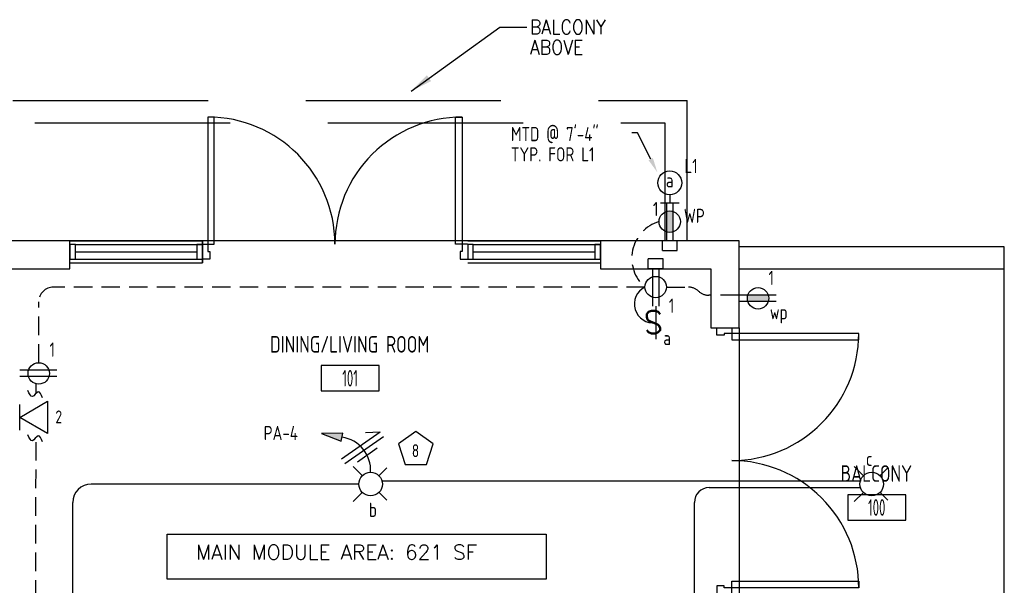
# Model space of a CAD drawing. Header units: inches. Extents: x 31163 to 32654, y 1540 to 4104.
# Tile 9 of 27: x 31342 to 31609, y 2613 to 2766. Entities that reach past the tile are written whole.
import ezdxf
from ezdxf import colors
from ezdxf.entities.mleader import LeaderData, LeaderLine
from ezdxf.enums import TextEntityAlignment as Align
from ezdxf.math import Vec2, Vec3

# ---------------------------------------------------------------- set-up
doc = ezdxf.new("R2010")
doc.units = ezdxf.units.IN
doc.header["$LTSCALE"] = 2
doc.header["$MEASUREMENT"] = 0
for name, pattern in [('DASHED', [0.75, 0.5, -0.25]), ('HIDDEN', [0.375, 0.25, -0.125]), ('HIDDEN2', [0.1875, 0.125, -0.0625])]:
    doc.linetypes.add(name, pattern=pattern)
doc.layers.get('0').update_dxf_attribs({"color": 8, "linetype": 'CONTINUOUS'})
for name, color, linetype in [('a-door', 8, 'CONTINUOUS'), ('eeLight-LINE', 5, 'CONTINUOUS'), ('eeLightDist', 200, 'CONTINUOUS'), ('eeLightSwitches', 200, 'CONTINUOUS'), ('eeRecepDist', 120, 'CONTINUOUS'), ('eeRecepLINE', 120, 'HIDDEN'), ('eeTelDist', 5, 'CONTINUOUS'), ('G-SYMB', 1, 'CONTINUOUS'), ('LABELS', 2, 'CONTINUOUS'), ('RECEP-DIST', 120, 'HIDDEN2'), ('roof', 8, 'DASHED'), ('TEXT', 2, 'CONTINUOUS'), ('Walls', 1, 'CONTINUOUS')]:
    doc.layers.add(name, color=color, linetype=linetype)
doc.styles.add('100-48', font='archstyl.shx', dxfattribs={"width": 0.9, "height": 4.8})
doc.styles.add('MED', font='archstyl.shx', dxfattribs={"width": 0.8, "height": 0.125})
doc.styles.get("Standard").update_dxf_attribs({"font": 'simplex.shx'})
doc.dimstyles.new('Copy of STANDARD', dxfattribs={"dimtxt": 8, "dimasz": 3, "dimexe": 3, "dimexo": 3, "dimgap": 3, "dimtad": 1, "dimrnd": 1, "dimzin": 3, "dimdsep": 46, "dimlunit": 4, "dimtxsty": 'Standard', "dimblk": 'ARCHTICK', "dimcen": 3, "dimdle": 3, "dimadec": 0, "dimazin": 0, "dimtfac": 1, "dimtix": 1, "dimtofl": 0, "dimtmove": 1, "dimatfit": 3, "dimfxl": 3, "dimtolj": 1, "dimtzin": 0, "dimlwd": -1, "dimlwe": -1, "dimarcsym": 0})

# ---------------------------------------------------------------- blocks, each defined once
blk = doc.blocks.new('RECEP-gf')
at = {"layer": 'eeRecepDist'}
blk.add_hatch(color=256, dxfattribs=at).paths.add_polyline_path([(137.8165, 590.8342, 0.073698), (137.8191, 590.8518, 0.073698), (137.8165, 590.8693), (137.7006, 590.8693, 0.073698), (137.698, 590.8518, 0.073698), (137.7006, 590.8342)])
at = {"layer": 'eeRecepDist', "linetype": 'Continuous'}
for p, q in [((137.6553, 590.8693), (137.8662, 590.8693)), ((137.6553, 590.8342), (137.8662, 590.8342))]:
    blk.add_line(p, q, dxfattribs=at)
blk.add_circle((137.7585, 590.8518), 0.0606, dxfattribs=at)
blk = doc.blocks.new('SP-SW')
at = {"layer": 'eeLightSwitches', "linetype": 'ByBlock'}
blk.add_line((0, 0), (0, 0.1873), dxfattribs=at)
blk.add_text('S', height=0.1272, dxfattribs=at).set_placement((-0.0418, 0.0268))
blk = doc.blocks.new('Recep-1')
at = {"layer": 'eeRecepDist', "linetype": 'Continuous'}
for p, q in [((0, 0.0176), (0.2108, 0.0176)), ((0, -0.0176), (0.2108, -0.0176))]:
    blk.add_line(p, q, dxfattribs=at)
blk.add_circle((0.1032, 0), 0.0606, dxfattribs=at)
blk = doc.blocks.new('CEIL-LGT')
at = {"layer": 'eeLightDist', "linetype": 'ByBlock'}
for p, q in [((-0.0477, 0.0477), (-0.0991, 0.0991)), ((0.047, 0.047), (0.0916, 0.0916)), ((-0.047, -0.047), (-0.0987, -0.0987)), ((0.0477, -0.0477), (0.0918, -0.0918))]:
    blk.add_line(p, q, dxfattribs=at)
blk.add_circle((0, 0), 0.0667, dxfattribs=at)
blk = doc.blocks.new('TEL-OUT')
at = {"layer": 'eeTelDist', "linetype": 'ByBlock'}
for p, q in [((0, 0), (0.1574, 0.0909)), ((0.1574, 0.0909), (0.1574, -0.0909)), ((0.1574, -0.0909), (0, 0))]:
    blk.add_line(p, q, dxfattribs=at)
at = {"layer": 'eeTelDist'}
blk.add_line((0, -0.0725), (0, 0.0725), dxfattribs=at)
blk = doc.blocks.new('HR LIGHT')
at = {"layer": 'eeLightDist', "linetype": 'Continuous'}
blk.add_hatch(color=256, dxfattribs=at).paths.add_polyline_path([(-0.2131, -0.2833), (-0.1716, -0.1701), (-0.2169, -0.1628)])
for p, q in [((-0.2169, -0.1628), (-0.2131, -0.2833)), ((-0.1716, -0.1701), (-0.2169, -0.1628)), ((-0.2131, -0.2833), (-0.1716, -0.1701))]:
    blk.add_line(p, q, dxfattribs=at)
at = {"layer": 'eeLightDist', "linetype": 'ByBlock'}
blk.add_arc((-0.0063, -0.1893), 0.1894, 88.0949, 173.0878, dxfattribs=at)
blk = doc.blocks.new('Wires')
at = {"layer": 'eeLightDist'}
for p, q in [((0, 0.1333), (0, -0.1333)), ((0.0333, 0.1333), (0.0333, -0.1333)), ((0.0333, 0.1333), (0.0768, 0.0641)), ((-0.0333, 0.0681), (-0.0333, -0.0681))]:
    blk.add_line(p, q, dxfattribs=at)
blk = doc.blocks.new('WALL-LGT')
at = {"layer": 'eeLightDist', "linetype": 'ByBlock'}
for p, q in [((-0.0525, 0), (0.0525, 0)), ((0, 0.0456), (0, 0))]:
    blk.add_line(p, q, dxfattribs=at)
blk.add_circle((0, 0.1131), 0.0675, dxfattribs=at)
blk = doc.blocks.new('CAJA 4X4 RECEPT')
at = {"layer": 'eeRecepDist', "color": 9}
for p, q in [((24134, 2831.23), (24130, 2831.23)), ((24130, 2828.61), (24130, 2831.23)), ((24134, 2828.61), (24134, 2831.23)), ((24130, 2828.61), (24134, 2828.61))]:
    blk.add_line(p, q, dxfattribs=at)
blk = doc.blocks.new('_ArchTick')
at = {"color": 0, "linetype": 'ByBlock', "const_width": 0.15}
blk.add_lwpolyline([(-0.5, -0.5), (0.5, 0.5)], dxfattribs=at)
blk = doc.blocks.new('*U5')
for points in [[(0, 0), (1.5, 0), (1.5, 2), (2, 2), (2, 4), (0, 4)], [(72, 0), (70.5, 0), (70.5, 2), (70, 2), (70, 4), (72, 4)]]:
    blk.add_lwpolyline(points)
for points in [[(3.25, 0), (3.25, -34.5), (1.5, -34.5), (1.5, 0)], [(68.75, 0), (68.75, -34.5), (70.5, -34.5), (70.5, 0)]]:
    blk.add_lwpolyline(points, close=True)
for centre, start, end in [((1.5, 0), 270, 0), ((70.5, 0), 180, 270)]:
    blk.add_arc(centre, 34.5, start, end)
blk = doc.blocks.new('AINC-ROOMID')
at = {"layer": 'G-SYMB'}
blk.add_lwpolyline([(-0.2473, -0.3519), (0.2533, -0.3519), (0.2533, -0.1607), (-0.2473, -0.1607)], close=True, dxfattribs=at)
at = {"layer": 'G-SYMB', "color": 4, "linetype": 'Continuous', "style": 'MED', "oblique": -180, "text_generation_flag": 6}
for tag, p in [('%%UROOM-ID', (0, 0.2093)), ('%%USPAN', (0, 0))]:
    blk.add_attdef(tag, text='', height=0.125, rotation=180, dxfattribs=at).set_placement(p, align=Align.MIDDLE)
at = {"layer": 'G-SYMB', "color": 4, "linetype": 'Continuous', "style": 'MED', "text_generation_flag": 6, "width": 0.75}
blk.add_attdef('R-NUM', text='', height=0.125, rotation=180, dxfattribs=at).set_placement((0.003, -0.2563), align=Align.MIDDLE)

msp = doc.modelspace()

# ---------------------------------------------------------------- linework, layer by layer
at = {"color": 1}
for p, q in [((31499.52636122, 2706.21600492), (31355.52636122, 2706.21600492)), ((31609.15136122, 2578.59100536), (31609.15136122, 2698.59100536)), ((31537.15136122, 2682.59100536), (31537.15136122, 2646.59100536)), ((31537.15136122, 2646.59100536), (31537.15136122, 2610.59100536))]:
    msp.add_line(p, q, dxfattribs=at)
at = {"layer": 'a-door'}
for p, q in [((31355.52636122, 2706.21600448), (31391.52636122, 2706.21600448)), ((31357.02636122, 2705.21600448), (31391.52635922, 2705.21600448)), ((31463.52636122, 2706.21600448), (31499.52636122, 2706.21600448)), ((31465.02636122, 2705.21600448), (31499.52635922, 2705.21600448)), ((31357.02636122, 2703.21600448), (31390.02635922, 2703.21600448)), ((31465.02636122, 2703.21600448), (31498.02635922, 2703.21600448)), ((31355.52636122, 2700.21600448), (31391.52636122, 2700.2160058)), ((31357.02636122, 2701.21600448), (31391.52635922, 2701.21600448)), ((31463.52636122, 2700.21600448), (31499.52636122, 2700.2160058)), ((31465.02636122, 2701.21600448), (31499.52635922, 2701.21600448))]:
    msp.add_line(p, q, dxfattribs=at)
for points in [[(31355.52636122, 2701.21600448), (31357.02636122, 2701.21600448), (31357.02636122, 2705.21600448), (31355.52636122, 2705.21600448)], [(31390.02635922, 2701.21600448), (31391.52635922, 2701.21600448), (31391.52635922, 2705.21600448), (31390.02635922, 2705.21600448)], [(31463.52636122, 2701.21600448), (31465.02636122, 2701.21600448), (31465.02636122, 2705.21600448), (31463.52636122, 2705.21600448)], [(31498.02635922, 2701.21600448), (31499.52635922, 2701.21600448), (31499.52635922, 2705.21600448), (31498.02635922, 2705.21600448)]]:
    msp.add_lwpolyline(points, close=True, dxfattribs=at)
at = {"layer": 'eeLight-LINE', "ltscale": 10}
for p, q in [((31440.35136176, 2641.11895775), (31570.08139781, 2641.11895775)), ((31433.95136201, 2640.21600492), (31361.31967076, 2640.21600492)), ((31529.03033711, 2639.25688355), (31570.09847973, 2639.25688355)), ((31356.31967076, 2592.1672229), (31356.31967076, 2635.21600492)), ((31525.03033711, 2602.59100536), (31525.03033711, 2635.25688355))]:
    msp.add_line(p, q, dxfattribs=at)
for centre, radius in [((31361.31967076, 2635.21600492), 5), ((31529.03033711, 2635.25688355), 4)]:
    msp.add_arc(centre, radius, 90, 180, dxfattribs=at)
at = {"layer": 'eeRecepDist', "ltscale": 2}
msp.add_arc((31513.86397766, 2689.0442173), 5.11205979, 116.0547450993, 277.4393483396, dxfattribs=at)
at = {"layer": 'eeRecepLINE', "ltscale": 10}
for p, q in [((31511.61860903, 2693.63676289), (31351.06699051, 2693.63676289)), ((31517.43411341, 2693.63620963), (31523.40408385, 2693.63119355)), ((31537.15136122, 2691.43434135), (31528.90740001, 2691.43434135)), ((31347.06699051, 2673.12375711), (31347.06699051, 2689.63676289)), ((31346.37343255, 2664.84269393), (31346.37832586, 2667.30825845)), ((31346.17353939, 2564.12375711), (31346.34967901, 2652.87414553))]:
    msp.add_line(p, q, dxfattribs=at)
for centre, radius, start, end in [((31518.37374771, 2701.46730117), 10.341626, 106.5315415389, 229.2167786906), ((31351.06699051, 2689.63676289), 4, 90, 180), ((31523.40072298, 2689.63119496), 4, 46.501575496, 89.9518590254), ((31528.90740001, 2695.43434135), 4, 226.5015754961, 270)]:
    msp.add_arc(centre, radius, start, end, dxfattribs=at)
at = {"layer": 'eeRecepLINE', "linetype": 'Continuous'}
for points in [[(31348.11022281, 2663.60179669), (31346.90583632, 2665.22999246), (31345.35597768, 2663.92634124), (31344.15159119, 2665.55453701)], [(31348.11022281, 2651.65815911), (31346.90583632, 2653.28635489), (31345.35597768, 2651.98270366), (31344.15159119, 2653.61089944)]]:
    msp.add_spline(points, degree=3, dxfattribs=at)
at = {"layer": 'RECEP-DIST', "linetype": 'Continuous'}
msp.add_lwpolyline([(31449.44437921, 2654.50249473), (31444.73780655, 2651.08296953), (31446.53555734, 2645.55006153), (31452.35320109, 2645.55006153), (31454.15095188, 2651.08296953)], close=True, dxfattribs=at)
at = {"layer": 'roof', "ltscale": 53}
for p, q in [((31181.02636122, 2744.21600492), (31523.02636122, 2744.21600492)), ((31523.02636122, 2706.21600492), (31523.02636122, 2744.21600492)), ((31187.02636122, 2738.21600492), (31517.02636122, 2738.21600492)), ((31517.02636122, 2738.21600492), (31517.02636122, 2706.21600492))]:
    msp.add_line(p, q, dxfattribs=at)
at = {"layer": 'TEXT', "color": 2}
msp.add_lwpolyline([(31381.93837171, 2626.65086182), (31484.80492007, 2626.65086182), (31484.80492007, 2614.44232703), (31381.93837171, 2614.44232703)], close=True, dxfattribs=at)
at = {"layer": 'Walls'}
for p, q in [((31355.52636122, 2706.21600492), (31223.02636122, 2706.21600492)), ((31355.52636122, 2698.59100492), (31355.52636122, 2706.21600492)), ((31391.52636122, 2700.21600492), (31391.52636122, 2706.21600492)), ((31391.52636122, 2706.21600448), (31391.52636122, 2700.2160058)), ((31537.15136122, 2706.21600492), (31499.52636122, 2706.21600492)), ((31499.52636122, 2706.21600492), (31499.52636122, 2698.59100492)), ((31537.15136122, 2704.59100536), (31537.15136122, 2706.21600492)), ((31609.15136122, 2704.59100536), (31537.15136122, 2704.59100536)), ((31537.15136122, 2698.59100492), (31537.15136122, 2704.59100536)), ((31609.15136122, 2698.59100536), (31609.15136122, 2704.59100536)), ((31230.65136122, 2698.59100492), (31355.52636122, 2698.59100492)), ((31499.52636122, 2698.59100492), (31529.52636122, 2698.59100492)), ((31529.52636122, 2698.59100492), (31529.52636122, 2682.59100536)), ((31537.15136122, 2698.59100536), (31609.15136122, 2698.59100536)), ((31537.15136122, 2682.59100536), (31537.15136122, 2698.59100492)), ((31529.52636122, 2682.59100536), (31537.15136122, 2682.59100536))]:
    msp.add_line(p, q, dxfattribs=at)

# ---------------------------------------------------------------- block references
ref = msp.add_blockref('AINC-ROOMID', (31431.4756971, 2678.12351859), dxfattribs=dict(xscale=-31.40809428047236, yscale=-35.94597718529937, zscale=31.40809428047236, rotation=180))
ref.add_attrib('%%USPAN', 'DINING/LIVING ROOM', dxfattribs={"layer": 'G-SYMB', "color": 4, "linetype": 'Continuous', "height": 4.4932471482, "rotation": 180, "style": 'MED', "text_generation_flag": 6, "width": 0.873758}).set_placement((31431.4756971, 2678.12351859), align=Align.MIDDLE)
ref.add_attrib('R-NUM', '101', dxfattribs={"layer": 'G-SYMB', "color": 4, "linetype": 'Continuous', "height": 4.493247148, "rotation": 180, "style": 'MED', "text_generation_flag": 6, "width": 0.655319}).set_placement((31431.56916686, 2668.91057384), align=Align.MIDDLE)
ref = msp.add_blockref('AINC-ROOMID', (31574.43005711, 2643.08311359), dxfattribs=dict(xscale=-31.40809428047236, yscale=-35.94597718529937, zscale=31.40809428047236, rotation=180))
ref.add_attrib('%%USPAN', 'BALCONY', dxfattribs={"layer": 'G-SYMB', "color": 4, "linetype": 'Continuous', "height": 4.493247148, "rotation": 180, "style": 'MED', "text_generation_flag": 6, "width": 0.873758}).set_placement((31574.43005711, 2643.08311359), align=Align.MIDDLE)
ref.add_attrib('R-NUM', '100', dxfattribs={"layer": 'G-SYMB', "color": 4, "linetype": 'Continuous', "height": 4.493247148, "rotation": 180, "style": 'MED', "text_generation_flag": 6, "width": 0.655319}).set_placement((31574.52352688, 2633.87016884), align=Align.MIDDLE)
at = {"layer": 'a-door', "color": 2, "linetype": 'Continuous', "lineweight": -3}
for p, rotation in [((31463.4707301, 2705.24556272), 180), ((31535.15136255, 2610.59100536), 89.99999999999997)]:
    msp.add_blockref('*U5', p, dxfattribs=dict(at, rotation=rotation))
at = {"layer": 'eeLight-LINE'}
for p in [(7386.34031788, -125.01816612), (7382.52782269, -129.96761716)]:
    msp.add_blockref('CAJA 4X4 RECEPT', p, dxfattribs=at)
for name, p, xscale, yscale, zscale, rotation in [('HR LIGHT', (31437.15136188, 2643.41600479), 48.00000000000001, 48.00000000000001, 48.00000000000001, 268.6959708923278), ('Wires', (31435.36623519, 2649.3537047), -48.00000000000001, 48, 48, 304.9112682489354)]:
    msp.add_blockref(name, p, dxfattribs=dict(at, xscale=xscale, yscale=yscale, zscale=zscale, rotation=rotation))
at = {"layer": 'eeLightDist', "xscale": 48, "yscale": 48, "zscale": 48}
for name, p in [('WALL-LGT', (31518.33886122, 2716.46588948)), ('CEIL-LGT', (31437.15136188, 2640.21600492)), ('CEIL-LGT', (31573.15136122, 2640.21600492))]:
    msp.add_blockref(name, p, dxfattribs=at)
at = {"layer": 'eeLightSwitches', "xscale": 48, "yscale": 48, "zscale": 48, "rotation": 180}
msp.add_blockref('SP-SW', (31514.52586981, 2688.47105337), dxfattribs=at)
at = {"layer": 'eeRecepDist', "xscale": 48, "yscale": 48, "zscale": 48}
for name, p, rotation in [('RECEP-gf', (3157.45345957, 9323.79182573), 270), ('Recep-1', (31514.52683258, 2698.59108515), 269.9945491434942), ('RECEP-gf', (38154.72718203, 31051.47640702), 180), ('Recep-1', (31352.02131278, 2670.21553356), 179.9945491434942)]:
    msp.add_blockref(name, p, dxfattribs=dict(at, rotation=rotation))
at = {"layer": 'eeTelDist', "xscale": 48, "yscale": 48, "zscale": 48}
msp.add_blockref('TEL-OUT', (31341.90136122, 2658.29595839), dxfattribs=at)

# ---------------------------------------------------------------- texts
at = {"layer": 'eeLight-LINE', "color": 4, "style": '100-48', "width": 0.9}
for s, p in [('MTD @ 7\'-4"', (31475.2274025, 2733.20504242)), ('TYP. FOR L1', (31475.2274025, 2727.71466752)), ('L1', (31522.32440106, 2724.55365712)), ('a', (31517.292956, 2720.66957985)), ('a', (31516.59158601, 2677.90491938)), ('PA-4', (31408.12086127, 2652.1614967)), ('c', (31571.60151067, 2645.13192551)), ('b', (31436.69397534, 2631.30360662))]:
    msp.add_text(s, height=3.84, dxfattribs=at).set_placement(p)
at = {"layer": 'eeLight-LINE', "color": 2, "ltscale": 2, "insert": (31480.3914882, 2766.07733409), "char_height": 3.84, "width": 39.861700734, "attachment_point": 1, "line_spacing_factor": 0.857871, "style": '100-48'}
msp.add_mtext('{\\Fromans|c0;BALCONY\\PABOVE}', dxfattribs=at)
at = {"layer": 'eeRecepDist', "style": '100-48', "width": 0.9}
for s, p in [('1', (31513.78651823, 2712.90440783)), ('WP', (31522.14872462, 2711.03064979)), ('1', (31545.13175822, 2694.20265995)), ('1', (31518.08707576, 2686.66830169)), ('wp', (31545.51633707, 2684.91610594)), ('1', (31349.97294157, 2674.76380955))]:
    msp.add_text(s, height=3.84, dxfattribs=at).set_placement(p)
at = {"layer": 'eeTelDist', "color": 4, "style": '100-48', "width": 0.9}
msp.add_text('2', height=3.48769622, dxfattribs=at).set_placement((31351.59092469, 2656.69289578))
at = {"layer": 'LABELS', "style": '100-48', "width": 0.9}
msp.add_text('8', height=3.48769622, dxfattribs=at).set_placement((31448.32197114, 2647.51874982))
at = {"layer": 'TEXT', "color": 2, "insert": (31389.75453921, 2623.72280828), "char_height": 4.0006921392, "width": 137.254255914, "attachment_point": 1}
msp.add_mtext('{\\Fromans|c0;MAIN MODULE AREA: 621 SF}', dxfattribs=at)

# ---------------------------------------------------------------- leaders
at = {"layer": 'eeLight-LINE', "color": 1, "ltscale": 2}
ml = msp.add_multileader_mtext('Standard', dxfattribs=at)
ml.set_content('', color=1)
ml.set_leader_properties()
ml.build(insert=Vec2(0, 0))
ml.multileader.update_dxf_attribs({"text_right_attachment_type": 6, "dogleg_length": 0.36})
ctx = ml.context
ctx.base_point, ctx.char_height, ctx.landing_gap_size, ctx.plane_origin = Vec3(31507.92423752, 2735.5400715), 0.18, 0.09, Vec3(31514.97852949, 2724.75379356)
ctx.right_attachment, ctx.text_align_type = 6, 2
notes = []
notes.append((ctx, [(0, (1, 1, 0), (31509.60467626, 2735.4500715), (-1, 0), 1.50043874, [(0, [(31514.97852949, 2724.75379356)], 0, [])])]))
ctx.mtext.insert, ctx.mtext.alignment, ctx.mtext.flow_direction = Vec3(31508.01423752, 2735.6300715), 3, 5
at = {"layer": 'TEXT', "color": 9, "ltscale": 10, "annotation_type": 0, "has_hookline": 1, "hookline_direction": 0, "text_width": 22.05257143}
msp.add_leader([(31448.11485161, 2746.79222025), (31472.21212344, 2764.1121592), (31479.50927556, 2764.09155782)], dimstyle='Copy of STANDARD', override={"dimasz": 6, "dimtad": 0}, dxfattribs=at)
for ctx, leaders in notes:
    for number, flags, end, landing, length, lines in leaders:
        leader = LeaderData()
        leader.index, (leader.has_last_leader_line, leader.has_dogleg_vector, leader.attachment_direction) = number, flags
        leader.last_leader_point, leader.dogleg_vector, leader.dogleg_length = Vec3(end), Vec3(landing), length
        for number, points, colour, breaks in lines:
            line = LeaderLine()
            line.index, line.vertices, line.color, line.breaks = number, Vec3.list(points), colors.encode_raw_color(colour), breaks
            leader.lines.append(line)
        ctx.leaders.append(leader)

doc.saveas('drawing.dxf')
